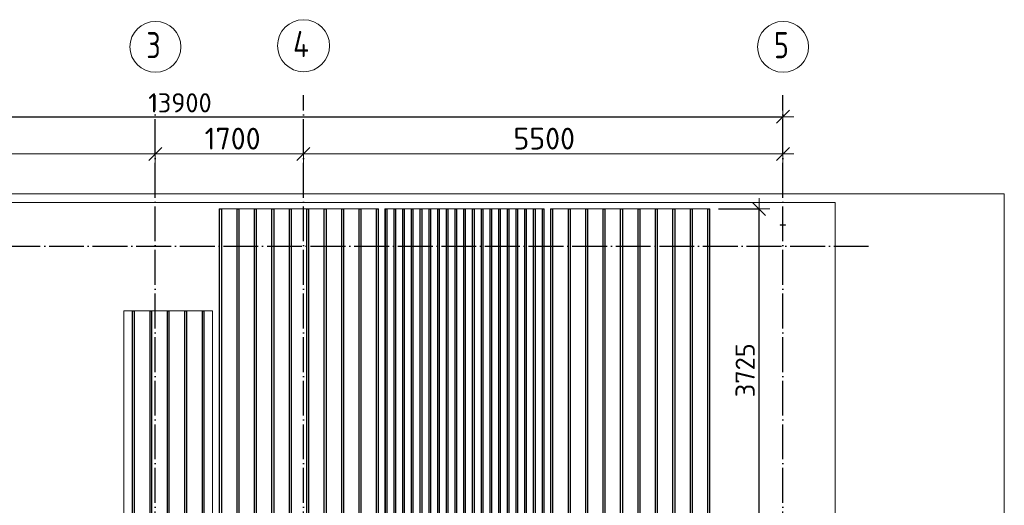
# Model space of a CAD drawing. Header units: millimetres. Extents: x -3725 to 93325, y -74170 to 82591.
# Tile 5 of 140: x 35145 to 46440, y -55195 to -49623. Entities that reach past the tile are written whole.
import ezdxf

# ---------------------------------------------------------------- set-up
doc = ezdxf.new("R2010")
doc.units = ezdxf.units.MM
doc.header["$PDMODE"] = 65
for name, pattern in [('______11', [500, 400, -50, 0, -50]), ('______3', [500, 400, -100]), ('______5', [1100, 800, -100, 100, -100])]:
    doc.linetypes.add(name, pattern=pattern)
for name, color, linetype, lineweight in [('Standard', 7, 'Continuous', 25), ('Балка_ общее', 7, '______3', 13), ('Размерная линия_ общее', 7, 'Continuous', 13), ('Стальная конструкция_ общее', 7, 'Continuous', 25), ('Фундамент (1)', 7, 'Continuous', 35)]:
    doc.layers.add(name, color=color, linetype=linetype, lineweight=lineweight)
doc.layers.add('Арм.стержн.Доп. Арм. верхн.зоны У', color=7, linetype='Continuous', lineweight=35, true_color=0x739641)
doc.layers.add('Осевая линия_ общее', color=7, linetype='______5', lineweight=13, true_color=0xa0a0a0)
doc.styles.add('ISOCPEUR', font='ISOCPEUR')
doc.dimstyles.new('DIMSTYLE_18', dxfattribs={"dimtxt": 220, "dimasz": 250, "dimexe": 0, "dimexo": 0, "dimgap": 110, "dimtad": 2, "dimdec": 0, "dimrnd": 1, "dimzin": 12, "dimdsep": 46, "dimtxsty": 'ISOCPEUR', "dimblk1": 'ALL_ML_STRICH', "dimblk2": 'ALL_ML_STRICH', "dimsah": 1, "dimcen": 0, "dimclrd": 7, "dimclre": 256, "dimclrt": 7, "dimadec": 0, "dimazin": 0, "dimtfac": 1, "dimtdec": 0, "dimtix": 1, "dimtmove": 2, "dimatfit": 3, "dimfxl": 0, "dimtzin": 0, "dimlwd": 0, "dimlwe": -3, "dimarcsym": 0})
doc.dimstyles.new('DIMSTYLE_3', dxfattribs={"dimtxt": 220, "dimasz": 250, "dimexe": 0, "dimexo": 0, "dimgap": 110, "dimtad": 2, "dimdec": 0, "dimrnd": 5, "dimzin": 12, "dimdsep": 46, "dimtxsty": 'ISOCPEUR', "dimblk1": 'ALL_ML_STRICH', "dimblk2": 'ALL_ML_STRICH', "dimsah": 1, "dimcen": 0, "dimclrd": 7, "dimclre": 256, "dimclrt": 7, "dimadec": 0, "dimazin": 0, "dimtfac": 1, "dimtdec": 0, "dimtix": 1, "dimtmove": 2, "dimatfit": 3, "dimfxl": 0, "dimtzin": 0, "dimlwd": 0, "dimlwe": -3, "dimarcsym": 0})
doc.dimstyles.new('DIMSTYLE_7', dxfattribs={"dimtxt": 250, "dimasz": 250, "dimexe": 0, "dimexo": 0, "dimgap": 125, "dimtad": 2, "dimdec": 0, "dimrnd": 5, "dimzin": 12, "dimdsep": 46, "dimtxsty": 'ISOCPEUR', "dimblk1": 'ALL_ML_STRICH', "dimblk2": 'ALL_ML_STRICH', "dimsah": 1, "dimcen": 0, "dimclrd": 7, "dimclre": 256, "dimclrt": 7, "dimadec": 0, "dimazin": 0, "dimtfac": 1, "dimtdec": 0, "dimtix": 1, "dimtmove": 2, "dimatfit": 3, "dimfxl": 0, "dimtzin": 0, "dimlwd": 0, "dimlwe": -3, "dimarcsym": 0})

# ---------------------------------------------------------------- blocks, each defined once
blk = doc.blocks.new('ALL_ML_STRICH')
at = {"color": 0, "linetype": 'ByBlock', "lineweight": -2}
for p, q in [((0, -0.5), (0, 0.5)), ((-1, 0), (0.5, 0)), ((-0.3, -0.3), (0.3, 0.3))]:
    blk.add_line(p, q, dxfattribs=at)
blk = doc.blocks.new('*D73')
at = {"layer": 'DEFPOINTS', "color": 7, "linetype": 'Continuous', "lineweight": 13, "transparency": 33554687}
for p in [(31200, -51163), (31200, -51242), (36700, -51201)]:
    blk.add_point(p, dxfattribs=at)
at = {"layer": 'Балка_ общее', "color": 251, "linetype": 'Continuous', "lineweight": -2, "true_color": 0x656565, "transparency": 33554687}
for p, q in [((31200, -51232), (31200, -51163)), ((36700, -51191), (36700, -51163))]:
    blk.add_line(p, q, dxfattribs=at)
at = {"layer": 'Балка_ общее', "color": 7, "linetype": 'Continuous', "lineweight": -2, "transparency": 33554687}
blk.add_line((31200, -51163), (36700, -51163), dxfattribs=at)
at = {"layer": 'Балка_ общее', "color": 7, "linetype": 'Continuous', "lineweight": 13, "transparency": 33554687, "xscale": 250, "yscale": 250, "zscale": 250, "rotation": 180}
blk.add_blockref('ALL_ML_STRICH', (31200, -51163), dxfattribs=at)
at = {"layer": 'Балка_ общее', "color": 7, "linetype": 'Continuous', "lineweight": 13, "transparency": 33554687, "xscale": 250, "yscale": 250, "zscale": 250}
blk.add_blockref('ALL_ML_STRICH', (36700, -51163), dxfattribs=at)
at = {"layer": 'Балка_ общее', "color": 7, "linetype": 'Continuous', "lineweight": 13, "transparency": 33554687, "insert": (33962, -50988), "char_height": 250, "width": 1000, "attachment_point": 5, "style": 'ISOCPEUR'}
blk.add_mtext('\\A1;{5500}', dxfattribs=at)
blk = doc.blocks.new('*D74')
at = {"layer": 'DEFPOINTS', "color": 7, "linetype": 'Continuous', "lineweight": 13, "transparency": 33554687}
for p in [(36700, -51163), (36700, -51201), (38400, -51242)]:
    blk.add_point(p, dxfattribs=at)
at = {"layer": 'Балка_ общее', "color": 251, "linetype": 'Continuous', "lineweight": -2, "true_color": 0x656565, "transparency": 33554687}
for p, q in [((36700, -51191), (36700, -51163)), ((38400, -51232), (38400, -51163))]:
    blk.add_line(p, q, dxfattribs=at)
at = {"layer": 'Балка_ общее', "color": 7, "linetype": 'Continuous', "lineweight": -2, "transparency": 33554687}
blk.add_line((36700, -51163), (38400, -51163), dxfattribs=at)
at = {"layer": 'Балка_ общее', "color": 7, "linetype": 'Continuous', "lineweight": 13, "transparency": 33554687, "xscale": 250, "yscale": 250, "zscale": 250, "rotation": 180}
blk.add_blockref('ALL_ML_STRICH', (36700, -51163), dxfattribs=at)
at = {"layer": 'Балка_ общее', "color": 7, "linetype": 'Continuous', "lineweight": 13, "transparency": 33554687, "xscale": 250, "yscale": 250, "zscale": 250}
blk.add_blockref('ALL_ML_STRICH', (38400, -51163), dxfattribs=at)
at = {"layer": 'Балка_ общее', "color": 7, "linetype": 'Continuous', "lineweight": 13, "transparency": 33554687, "insert": (37587, -50988), "char_height": 250, "width": 1000, "attachment_point": 5, "style": 'ISOCPEUR'}
blk.add_mtext('\\A1;{1700}', dxfattribs=at)
blk = doc.blocks.new('*D75')
at = {"layer": 'DEFPOINTS', "color": 7, "linetype": 'Continuous', "lineweight": 13, "transparency": 33554687}
for p in [(38400, -51163), (38400, -51242), (43900, -51284)]:
    blk.add_point(p, dxfattribs=at)
at = {"layer": 'Балка_ общее', "color": 251, "linetype": 'Continuous', "lineweight": -2, "true_color": 0x656565, "transparency": 33554687}
for p, q in [((38400, -51232), (38400, -51163)), ((43900, -51274), (43900, -51163))]:
    blk.add_line(p, q, dxfattribs=at)
at = {"layer": 'Балка_ общее', "color": 7, "linetype": 'Continuous', "lineweight": -2, "transparency": 33554687}
blk.add_line((38400, -51163), (43900, -51163), dxfattribs=at)
at = {"layer": 'Балка_ общее', "color": 7, "linetype": 'Continuous', "lineweight": 13, "transparency": 33554687, "xscale": 250, "yscale": 250, "zscale": 250, "rotation": 180}
blk.add_blockref('ALL_ML_STRICH', (38400, -51163), dxfattribs=at)
at = {"layer": 'Балка_ общее', "color": 7, "linetype": 'Continuous', "lineweight": 13, "transparency": 33554687, "xscale": 250, "yscale": 250, "zscale": 250}
blk.add_blockref('ALL_ML_STRICH', (43900, -51163), dxfattribs=at)
at = {"layer": 'Балка_ общее', "color": 7, "linetype": 'Continuous', "lineweight": 13, "transparency": 33554687, "insert": (41162, -50988), "char_height": 250, "width": 1000, "attachment_point": 5, "style": 'ISOCPEUR'}
blk.add_mtext('\\A1;{5500}', dxfattribs=at)
blk = doc.blocks.new('*D258')
at = {"layer": 'DEFPOINTS', "color": 7, "linetype": 'Continuous', "lineweight": 13, "transparency": 33554687}
for p in [(43063, -51795), (43494, -55520), (43627, -55520)]:
    blk.add_point(p, dxfattribs=at)
at = {"layer": 'Размерная линия_ общее', "color": 253, "linetype": 'Continuous', "lineweight": -2, "true_color": 0xa0a0a0, "transparency": 33554687}
for p, q in [((43163, -51795), (43627, -51795)), ((43594, -55520), (43627, -55520))]:
    blk.add_line(p, q, dxfattribs=at)
at = {"layer": 'Размерная линия_ общее', "color": 7, "linetype": 'Continuous', "lineweight": -2, "transparency": 33554687}
blk.add_line((43627, -55520), (43627, -51795), dxfattribs=at)
at = {"layer": 'Размерная линия_ общее', "color": 7, "linetype": 'Continuous', "lineweight": 13, "transparency": 33554687, "xscale": 250, "yscale": 250, "zscale": 250}
for p, rotation in [((43627, -51795), 90), ((43627, -55520), 270)]:
    blk.add_blockref('ALL_ML_STRICH', p, dxfattribs=dict(at, rotation=rotation))
at = {"layer": 'Размерная линия_ общее', "color": 7, "linetype": 'Continuous', "lineweight": 13, "transparency": 33554687, "insert": (43467, -53646), "char_height": 220, "width": 880, "attachment_point": 5, "rotation": 90, "style": 'ISOCPEUR'}
blk.add_mtext('\\A1;{3725}', dxfattribs=at)
blk = doc.blocks.new('*D524')
at = {"layer": 'DEFPOINTS', "color": 7, "linetype": 'Continuous', "lineweight": 13, "transparency": 33554687}
for p in [(30000, -50622), (43900, -50631), (30000, -50737)]:
    blk.add_point(p, dxfattribs=at)
at = {"layer": 'Размерная линия_ общее', "color": 253, "linetype": 'Continuous', "lineweight": -2, "true_color": 0xa0a0a0, "transparency": 33554687}
for p, q in [((30000, -50737), (30000, -50737)), ((43900, -50737), (43900, -50737))]:
    blk.add_line(p, q, dxfattribs=at)
at = {"layer": 'Размерная линия_ общее', "color": 7, "linetype": 'Continuous', "lineweight": -2, "transparency": 33554687}
blk.add_line((30000, -50737), (43900, -50737), dxfattribs=at)
at = {"layer": 'Размерная линия_ общее', "color": 7, "linetype": 'Continuous', "lineweight": 13, "transparency": 33554687, "xscale": 250, "yscale": 250, "zscale": 250, "rotation": 180}
blk.add_blockref('ALL_ML_STRICH', (30000, -50737), dxfattribs=at)
at = {"layer": 'Размерная линия_ общее', "color": 7, "linetype": 'Continuous', "lineweight": 13, "transparency": 33554687, "xscale": 250, "yscale": 250, "zscale": 250}
blk.add_blockref('ALL_ML_STRICH', (43900, -50737), dxfattribs=at)
at = {"layer": 'Размерная линия_ общее', "color": 7, "linetype": 'Continuous', "lineweight": 13, "transparency": 33554687, "insert": (36983, -50577), "char_height": 220, "width": 1100, "attachment_point": 5, "style": 'ISOCPEUR'}
blk.add_mtext('\\A1;{13900}', dxfattribs=at)
blk = doc.blocks.new('СЛОЖНЫЙ_ОБЪЕКТ_4')
at = {"layer": 'Осевая линия_ общее', "color": 253, "linetype": '______11', "lineweight": -3, "true_color": 0xa0a0a0, "transparency": 33554687}
for p, q in [((36700, -74170), (36700, -50490)), ((38400, -74170), (38400, -50490)), ((43900, -74170), (43900, -50490)), ((27980, -52220), (44900, -52220))]:
    blk.add_line(p, q, dxfattribs=at)
at = {"layer": 'Осевая линия_ общее', "color": 7, "linetype": 'Continuous', "lineweight": 13, "transparency": 33554687}
for centre, radius in [((36702.4, -49934.7), 292.4), ((38401.3, -49922), 298.8), ((43902.4, -49934.7), 292.4)]:
    blk.add_circle(centre, radius, dxfattribs=at)
at = {"layer": 'Осевая линия_ общее', "color": 7, "linetype": 'Continuous', "lineweight": 13, "transparency": 33554687, "char_height": 300, "attachment_point": 7, "style": 'ISOCPEUR'}
for s, insert, width in [('\\W0.78;3', (36597.4, -50065.2), 326.407), ('\\W0.80;4', (38281.3, -50052.5), 359.833), ('\\W0.78;5', (43797.4, -50065.2), 326.407)]:
    blk.add_mtext(s, dxfattribs=dict(at, insert=insert, width=width))
at = {"layer": 'Балка_ общее', "color": 7, "linetype": 'Continuous', "lineweight": 13, "transparency": 33554687}
for base, p1, p2, picture, middle in [((36700, -51162.7), (31200, -51232.2), (36700, -51190.6), '*D73', (33962.5, -50987.7)), ((38400, -51162.7), (36700, -51190.6), (38400, -51232.2), '*D74', (37587.5, -50987.7)), ((43900, -51162.7), (38400, -51232.2), (43900, -51273.8), '*D75', (41162.5, -50987.7))]:
    dim = blk.add_linear_dim(base=base, p1=p1, p2=p2, dimstyle='DIMSTYLE_7', override={"dimpost": '<>', "dimclrd": 7, "dimclre": 251, "dimclrt": 7, "dimlwd": 0, "dimlwe": 65533}, dxfattribs=at)
    dim.commit()
    dim.dimension.update_dxf_attribs({"geometry": picture, "text_midpoint": middle, "dimtype": 160})

msp = doc.modelspace()

# ---------------------------------------------------------------- linework, layer by layer
at = {"layer": 'Standard', "color": 7, "linetype": 'Continuous', "lineweight": 18, "transparency": 33554687}
msp.add_lwpolyline([(29250, -73460), (46440, -73460), (46440, -51620), (29250, -51620), (29250, -73460)], dxfattribs=at)
at = {"layer": 'Арм.стержн.Доп. Арм. верхн.зоны У', "color": 52, "linetype": 'Continuous', "lineweight": 13, "transparency": 33554687}
for points in [[(39262.6, -58814.6), (39262.6, -51794.6), (37434.6, -51794.6), (37434.6, -58814.6), (39262.6, -58814.6)], [(39334.6, -58814.6), (39334.6, -51794.6), (41162.6, -51794.6), (41162.6, -58814.6), (39334.6, -58814.6)], [(43062.6, -58814.6), (43062.6, -51794.6), (41234.6, -51794.6), (41234.6, -58814.6), (43062.6, -58814.6)], [(36340.6, -58814.6), (36340.6, -52964.6), (37356.6, -52964.6), (37356.6, -58814.6), (36340.6, -58814.6)]]:
    msp.add_lwpolyline(points, dxfattribs=at)
at = {"layer": 'Арм.стержн.Доп. Арм. верхн.зоны У', "color": 33, "linetype": 'Continuous', "lineweight": 25, "true_color": 0xf0a546, "transparency": 33554687}
for points in [[(37438.6, -58814.6), (37438.6, -51794.6), (37458.6, -51794.6), (37458.6, -58814.6), (37438.6, -58814.6)], [(37638.6, -58814.6), (37638.6, -51794.6), (37658.6, -51794.6), (37658.6, -58814.6), (37638.6, -58814.6)], [(37838.6, -58814.6), (37838.6, -51794.6), (37858.6, -51794.6), (37858.6, -58814.6), (37838.6, -58814.6)], [(38038.6, -58814.6), (38038.6, -51794.6), (38058.6, -51794.6), (38058.6, -58814.6), (38038.6, -58814.6)], [(38238.6, -58814.6), (38238.6, -51794.6), (38258.6, -51794.6), (38258.6, -58814.6), (38238.6, -58814.6)], [(38438.6, -58814.6), (38438.6, -51794.6), (38458.6, -51794.6), (38458.6, -58814.6), (38438.6, -58814.6)], [(38638.6, -58814.6), (38638.6, -51794.6), (38658.6, -51794.6), (38658.6, -58814.6), (38638.6, -58814.6)], [(38838.6, -58814.6), (38838.6, -51794.6), (38858.6, -51794.6), (38858.6, -58814.6), (38838.6, -58814.6)], [(39038.6, -58814.6), (39038.6, -51794.6), (39058.6, -51794.6), (39058.6, -58814.6), (39038.6, -58814.6)], [(39238.6, -58814.6), (39238.6, -51794.6), (39258.6, -51794.6), (39258.6, -58814.6), (39238.6, -58814.6)], [(41238.6, -58814.6), (41238.6, -51794.6), (41258.6, -51794.6), (41258.6, -58814.6), (41238.6, -58814.6)], [(41438.6, -58814.6), (41438.6, -51794.6), (41458.6, -51794.6), (41458.6, -58814.6), (41438.6, -58814.6)], [(41638.6, -58814.6), (41638.6, -51794.6), (41658.6, -51794.6), (41658.6, -58814.6), (41638.6, -58814.6)], [(41838.6, -58814.6), (41838.6, -51794.6), (41858.6, -51794.6), (41858.6, -58814.6), (41838.6, -58814.6)], [(42038.6, -58814.6), (42038.6, -51794.6), (42058.6, -51794.6), (42058.6, -58814.6), (42038.6, -58814.6)], [(42238.6, -58814.6), (42238.6, -51794.6), (42258.6, -51794.6), (42258.6, -58814.6), (42238.6, -58814.6)], [(42438.6, -58814.6), (42438.6, -51794.6), (42458.6, -51794.6), (42458.6, -58814.6), (42438.6, -58814.6)], [(42638.6, -58814.6), (42638.6, -51794.6), (42658.6, -51794.6), (42658.6, -58814.6), (42638.6, -58814.6)], [(42838.6, -58814.6), (42838.6, -51794.6), (42858.6, -51794.6), (42858.6, -58814.6), (42838.6, -58814.6)], [(43038.6, -58814.6), (43038.6, -51794.6), (43058.6, -51794.6), (43058.6, -58814.6), (43038.6, -58814.6)]]:
    msp.add_lwpolyline(points, dxfattribs=at)
at = {"layer": 'Арм.стержн.Доп. Арм. верхн.зоны У', "color": 11, "linetype": 'Continuous', "lineweight": 25, "true_color": 0xff8c8c, "transparency": 33554687}
for points in [[(39340.6, -58814.6), (39340.6, -51794.6), (39356.6, -51794.6), (39356.6, -58814.6), (39340.6, -58814.6)], [(39440.6, -58814.6), (39440.6, -51794.6), (39456.6, -51794.6), (39456.6, -58814.6), (39440.6, -58814.6)], [(39540.6, -58814.6), (39540.6, -51794.6), (39556.6, -51794.6), (39556.6, -58814.6), (39540.6, -58814.6)], [(39640.6, -58814.6), (39640.6, -51794.6), (39656.6, -51794.6), (39656.6, -58814.6), (39640.6, -58814.6)], [(39740.6, -58814.6), (39740.6, -51794.6), (39756.6, -51794.6), (39756.6, -58814.6), (39740.6, -58814.6)], [(39840.6, -58814.6), (39840.6, -51794.6), (39856.6, -51794.6), (39856.6, -58814.6), (39840.6, -58814.6)], [(39940.6, -58814.6), (39940.6, -51794.6), (39956.6, -51794.6), (39956.6, -58814.6), (39940.6, -58814.6)], [(40040.6, -58814.6), (40040.6, -51794.6), (40056.6, -51794.6), (40056.6, -58814.6), (40040.6, -58814.6)], [(40140.6, -58814.6), (40140.6, -51794.6), (40156.6, -51794.6), (40156.6, -58814.6), (40140.6, -58814.6)], [(40240.6, -58814.6), (40240.6, -51794.6), (40256.6, -51794.6), (40256.6, -58814.6), (40240.6, -58814.6)], [(40340.6, -58814.6), (40340.6, -51794.6), (40356.6, -51794.6), (40356.6, -58814.6), (40340.6, -58814.6)], [(40440.6, -58814.6), (40440.6, -51794.6), (40456.6, -51794.6), (40456.6, -58814.6), (40440.6, -58814.6)], [(40540.6, -58814.6), (40540.6, -51794.6), (40556.6, -51794.6), (40556.6, -58814.6), (40540.6, -58814.6)], [(40640.6, -58814.6), (40640.6, -51794.6), (40656.6, -51794.6), (40656.6, -58814.6), (40640.6, -58814.6)], [(40740.6, -58814.6), (40740.6, -51794.6), (40756.6, -51794.6), (40756.6, -58814.6), (40740.6, -58814.6)], [(40840.6, -58814.6), (40840.6, -51794.6), (40856.6, -51794.6), (40856.6, -58814.6), (40840.6, -58814.6)], [(40940.6, -58814.6), (40940.6, -51794.6), (40956.6, -51794.6), (40956.6, -58814.6), (40940.6, -58814.6)], [(41040.6, -58814.6), (41040.6, -51794.6), (41056.6, -51794.6), (41056.6, -58814.6), (41040.6, -58814.6)], [(41140.6, -58814.6), (41140.6, -51794.6), (41156.6, -51794.6), (41156.6, -58814.6), (41140.6, -58814.6)], [(36440.6, -58814.6), (36440.6, -52964.6), (36456.6, -52964.6), (36456.6, -58814.6), (36440.6, -58814.6)], [(36640.6, -58814.6), (36640.6, -52964.6), (36656.6, -52964.6), (36656.6, -58814.6), (36640.6, -58814.6)], [(36840.6, -58814.6), (36840.6, -52964.6), (36856.6, -52964.6), (36856.6, -58814.6), (36840.6, -58814.6)], [(37040.6, -58814.6), (37040.6, -52964.6), (37056.6, -52964.6), (37056.6, -58814.6), (37040.6, -58814.6)], [(37240.6, -58814.6), (37240.6, -52964.6), (37256.6, -52964.6), (37256.6, -58814.6), (37240.6, -58814.6)]]:
    msp.add_lwpolyline(points, dxfattribs=at)
at = {"layer": 'Стальная конструкция_ общее', "color": 7, "linetype": 'Continuous', "lineweight": 18, "transparency": 33554687}
for p, q in [((43870, -51980), (43870, -51976.9)), ((43870, -51976.9), (43930, -51976.9)), ((43870, -51980), (43870, -51976.9)), ((43870, -51976.9), (43930, -51976.9)), ((43870, -51980), (43930, -51980)), ((43870, -51980), (43930, -51980)), ((43930, -51976.9), (43930, -51980)), ((43930, -51976.9), (43930, -51980))]:
    msp.add_line(p, q, dxfattribs=at)
at = {"layer": 'Фундамент (1)', "color": 7, "lineweight": 18, "transparency": 33554687}
for p, q in [((30600, -51720), (44500, -51720)), ((44500, -51720), (44500, -58310))]:
    msp.add_line(p, q, dxfattribs=at)
at = {"layer": 'Фундамент (1)', "color": 7, "linetype": 'Continuous', "lineweight": 18, "transparency": 33554687}
for p, q in [((30600, -51720), (44500, -51720)), ((44500, -51720), (44500, -58310))]:
    msp.add_line(p, q, dxfattribs=at)

# ---------------------------------------------------------------- block references
at = {"layer": 'Балка_ общее', "color": 7, "linetype": 'Continuous', "lineweight": 13, "transparency": 33554687}
msp.add_blockref('СЛОЖНЫЙ_ОБЪЕКТ_4', (0, 0), dxfattribs=at)

# ---------------------------------------------------------------- dimensions: what is measured, and where the dimension line sits
at = {"layer": 'Размерная линия_ общее', "color": 7, "linetype": 'Continuous', "lineweight": 13, "transparency": 33554687}
dim = msp.add_linear_dim(base=(43900, -50736.8), p1=(30000, -50736.8), p2=(43900, -50736.8), dimstyle='DIMSTYLE_18', override={"dimpost": '<>', "dimclrd": 7, "dimclre": 253, "dimclrt": 7, "dimlwd": 0, "dimlwe": 65533}, dxfattribs=at)
dim.commit()
dim.dimension.update_dxf_attribs({"geometry": '*D524', "text_midpoint": (36983, -50576.8), "dimtype": 160})
dim = msp.add_linear_dim(base=(43626.8, -51794.6), p1=(43594, -55520), p2=(43162.6, -51794.6), angle=90, dimstyle='DIMSTYLE_3', override={"dimpost": '<>', "dimclrd": 7, "dimclre": 253, "dimclrt": 7, "dimlwd": 0, "dimlwe": 65533}, dxfattribs=at)
dim.commit()
dim.dimension.update_dxf_attribs({"geometry": '*D258', "text_midpoint": (43466.8, -53646.3), "dimtype": 160})

doc.saveas('drawing.dxf')
